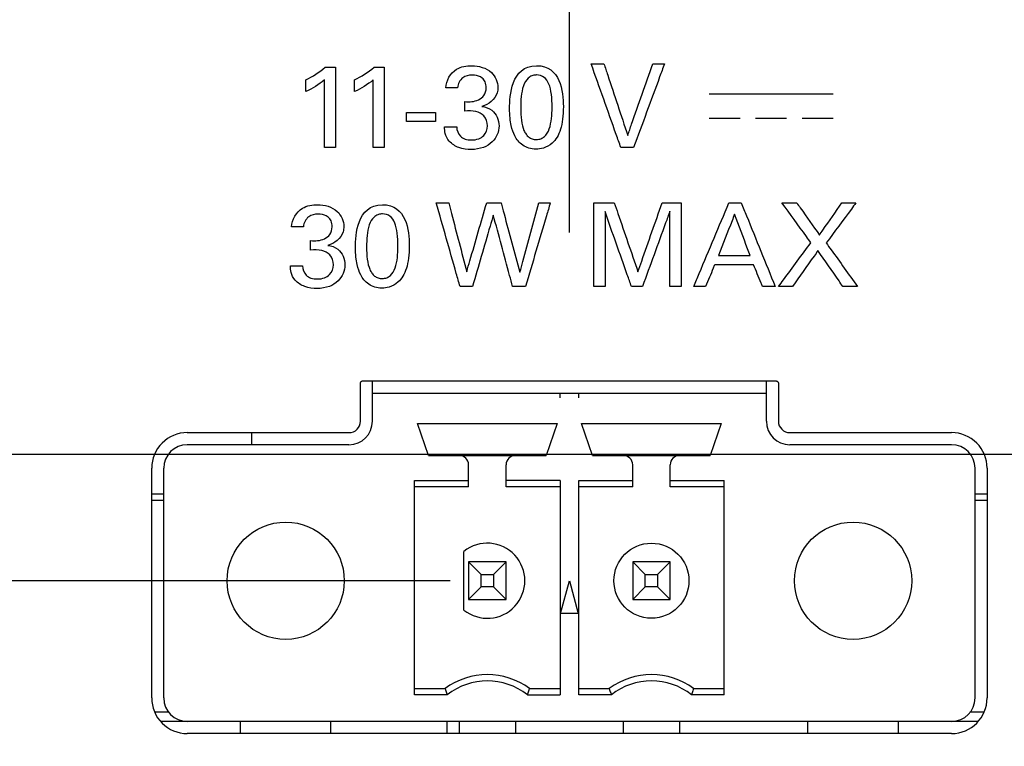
# Model space of a CAD drawing. Header units: inches. Extents: x 0 to 22, y 0 to 17.
# Tile 27 of 32: x 16.573 to 16.986, y 11.409 to 11.714. Entities that reach past the tile are written whole.
import ezdxf

# ---------------------------------------------------------------- set-up
doc = ezdxf.new("R2010")
doc.units = ezdxf.units.IN
doc.header["$LTSCALE"] = 1.21
doc.header["$MEASUREMENT"] = 0
doc.layers.get('0').update_dxf_attribs({"linetype": 'CONTINUOUS'})
for name, color, linetype in [('03___PRT_ALL_CURVES', 7, 'CONTINUOUS'), ('DATUMCURVES', 7, 'CONTINUOUS'), ('DIMENSIONS', 7, 'CONTINUOUS')]:
    doc.layers.add(name, color=color, linetype=linetype)
doc.styles.get("Standard").update_dxf_attribs({"font": 'txt', "width": 0.8})
doc.dimstyles.new('DIMSTYLE_2', dxfattribs={"dimtxt": 0.125, "dimasz": 0.18, "dimexe": 0.18, "dimexo": 0.0625, "dimgap": 0.09, "dimtad": 0, "dimtih": 1, "dimtoh": 1, "dimdec": 3, "dimlfac": 2, "dimzin": 4, "dimdsep": 46, "dimtxsty": 'STANDARD', "dimblk": '_FILLED', "dimblk1": '_FILLED', "dimblk2": '_FILLED', "dimcen": 0.09, "dimadec": 0, "dimazin": 0, "dimtp": 0.01, "dimtm": 0.01, "dimtfac": 1, "dimtdec": 3, "dimtofl": 0, "dimtmove": 0, "dimatfit": 3, "dimldrblk": '_FILLED', "dimfxl": 1, "dimtolj": 1, "dimtzin": 4, "dimarcsym": 0})

# ---------------------------------------------------------------- blocks, each defined once
blk = doc.blocks.new('*D4')
at = {"layer": 'DIMENSIONS', "color": 2, "linetype": 'CONTINUOUS'}
blk.add_line((16.8033827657, 11.6242300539), (16.8033827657, 12.5480135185), dxfattribs=at)
at = {"layer": 'DIMENSIONS', "color": 2, "linetype": 'CONTINUOUS', "width": 0.8}
for s, p in [(']', (16.8658827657, 13.7355135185)), ('53.3', (16.8658827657, 13.3355135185)), ('[', (16.8658827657, 13.2355135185)), ('2.099', (16.8658827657, 12.6105135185))]:
    blk.add_text(s, height=0.125, rotation=90, dxfattribs=at).set_placement(p)
blk = doc.blocks.new('_FILLED')
at = {"color": 0, "linetype": 'BYBLOCK'}
blk.add_solid([(0, 0), (-1, 0.1736111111), (-1, -0.1736111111)], dxfattribs=at)
blk = doc.blocks.new('*D5')
at = {"layer": 'DIMENSIONS', "color": 2, "linetype": 'CONTINUOUS'}
blk.add_line((17.1907764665, 11.6173402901), (17.1907764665, 12.5480135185), dxfattribs=at)
at = {"layer": 'DIMENSIONS', "color": 2, "linetype": 'CONTINUOUS', "width": 0.8}
for s, p in [(']', (17.2532764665, 13.8355135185)), ('72.98', (17.2532764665, 13.3355135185)), ('[', (17.2532764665, 13.2355135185)), ('2.873', (17.2532764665, 12.6105135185))]:
    blk.add_text(s, height=0.125, rotation=90, dxfattribs=at).set_placement(p)
blk = doc.blocks.new('*D8')
at = {"layer": 'DIMENSIONS', "color": 2, "linetype": 'CONTINUOUS'}
blk.add_line((16.7534003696, 11.4780686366), (15.3158827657, 11.4780686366), dxfattribs=at)
at = {"layer": 'DIMENSIONS', "color": 2, "linetype": 'CONTINUOUS', "width": 0.8}
for s, p in [('[', (14.6533827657, 11.4155686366)), (']', (15.1533827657, 11.4155686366)), ('.567', (14.1283827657, 11.4155686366)), ('14.4', (14.7533827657, 11.4155686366))]:
    blk.add_text(s, height=0.125, dxfattribs=at).set_placement(p)
blk = doc.blocks.new('*D9')
at = {"layer": 'DIMENSIONS', "color": 2, "linetype": 'CONTINUOUS'}
for p, q in [((15.5011659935, 11.747147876), (15.3158827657, 11.747147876)), ((15.6252892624, 11.5310213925), (15.5011659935, 11.747147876)), ((17.141925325, 11.5310213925), (15.6252892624, 11.5310213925))]:
    blk.add_line(p, q, dxfattribs=at)
at = {"layer": 'DIMENSIONS', "color": 2, "linetype": 'CONTINUOUS', "width": 0.8}
for s, p in [('[', (14.5533827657, 11.684647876)), (']', (15.1533827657, 11.684647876)), ('.673', (14.0283827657, 11.684647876)), ('17.09', (14.6533827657, 11.684647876))]:
    blk.add_text(s, height=0.125, dxfattribs=at).set_placement(p)

msp = doc.modelspace()

# ---------------------------------------------------------------- linework, layer by layer
at = {"color": 7, "linetype": 'CONTINUOUS'}
for p, q in [((16.7156351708, 11.5449977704), (16.7156351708, 11.5609114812)), ((16.7166344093, 11.5619107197), (16.8901311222, 11.5619107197)), ((16.7207056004, 11.5449977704), (16.7207056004, 11.5617300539)), ((16.7518827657, 11.5619107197), (16.7518827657, 11.5617300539)), ((16.7533827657, 11.5617300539), (16.7533827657, 11.5619107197)), ((16.8860599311, 11.5449977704), (16.8860599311, 11.5617300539)), ((16.8911303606, 11.5609114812), (16.8911303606, 11.5449977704)), ((16.7207056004, 11.5568087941), (16.8860599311, 11.5568087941)), ((16.7994457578, 11.5548402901), (16.7994457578, 11.5568087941)), ((16.8073197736, 11.5548402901), (16.8073197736, 11.5568087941)), ((16.7442292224, 11.5306276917), (16.7396032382, 11.5440135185)), ((16.7396032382, 11.5440135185), (16.7982646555, 11.5440135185)), ((16.7982646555, 11.5440135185), (16.7936386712, 11.5306276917)), ((16.8131268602, 11.5306276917), (16.808500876, 11.5440135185)), ((16.808500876, 11.5440135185), (16.8671622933, 11.5440135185)), ((16.8671622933, 11.5440135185), (16.862536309, 11.5306276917)), ((16.6429496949, 11.5402256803), (16.7108630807, 11.5402256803)), ((16.6698827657, 11.5402256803), (16.6698827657, 11.5351552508)), ((16.8959024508, 11.5402256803), (16.9638158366, 11.5402256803)), ((16.7108630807, 11.5351552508), (16.6429496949, 11.5351552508)), ((16.9638158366, 11.5351552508), (16.8959024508, 11.5351552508)), ((16.7442292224, 11.5306276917), (16.7936386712, 11.5306276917)), ((16.8131268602, 11.5306276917), (16.862536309, 11.5306276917)), ((16.6280367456, 11.4288560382), (16.6280367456, 11.5253127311)), ((16.6331071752, 11.4288560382), (16.6331071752, 11.5253127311)), ((16.7610599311, 11.5174387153), (16.7610599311, 11.5266906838)), ((16.7768079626, 11.5174387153), (16.7768079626, 11.5266906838)), ((16.8299575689, 11.5174387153), (16.8299575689, 11.5266906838)), ((16.8457056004, 11.5174387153), (16.8457056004, 11.5266906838)), ((16.9736583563, 11.4288560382), (16.9736583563, 11.5253127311)), ((16.9787287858, 11.5253127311), (16.9787287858, 11.4288560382)), ((16.7384221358, 11.4301557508), (16.7384221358, 11.5200760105)), ((16.7384221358, 11.5200760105), (16.7610599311, 11.5200760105)), ((16.7994457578, 11.5200760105), (16.7768079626, 11.5200760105)), ((16.7994457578, 11.5200760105), (16.7994457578, 11.4301557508)), ((16.8073197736, 11.4301557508), (16.8073197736, 11.5200760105)), ((16.8073197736, 11.5200760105), (16.8299575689, 11.5200760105)), ((16.8457056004, 11.5200760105), (16.8683433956, 11.5200760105)), ((16.8683433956, 11.4301557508), (16.8683433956, 11.5200760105)), ((16.7610599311, 11.5174387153), (16.7384221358, 11.5174387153)), ((16.7994457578, 11.5174387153), (16.7768079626, 11.5174387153)), ((16.8299575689, 11.5174387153), (16.8073197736, 11.5174387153)), ((16.8683433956, 11.5174387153), (16.8457056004, 11.5174387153)), ((16.6331071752, 11.5144702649), (16.6280367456, 11.5144702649)), ((16.6280367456, 11.5118281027), (16.6331071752, 11.5118281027)), ((16.9736583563, 11.5145135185), (16.9787287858, 11.5145135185)), ((16.9736583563, 11.5118281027), (16.9787287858, 11.5118281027)), ((16.7590914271, 11.4657753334), (16.7590914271, 11.4903619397)), ((16.7610599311, 11.4859426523), (16.7610599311, 11.4701946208)), ((16.7610599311, 11.4859426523), (16.7663345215, 11.4806680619)), ((16.7768079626, 11.4859426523), (16.7610599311, 11.4859426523)), ((16.7715333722, 11.4806680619), (16.7768079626, 11.4859426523)), ((16.7768079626, 11.4701946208), (16.7768079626, 11.4859426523)), ((16.8299575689, 11.4859426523), (16.8299575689, 11.4701946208)), ((16.8299575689, 11.4859426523), (16.8352321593, 11.4806680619)), ((16.8457056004, 11.4859426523), (16.8299575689, 11.4859426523)), ((16.84043101, 11.4806680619), (16.8457056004, 11.4859426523)), ((16.8457056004, 11.4701946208), (16.8457056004, 11.4859426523)), ((16.7663345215, 11.4754692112), (16.7663345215, 11.4806680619)), ((16.7663345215, 11.4806680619), (16.7715333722, 11.4806680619)), ((16.7715333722, 11.4806680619), (16.7715333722, 11.4754692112)), ((16.7996905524, 11.464289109), (16.8033827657, 11.4780686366)), ((16.8033827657, 11.4780686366), (16.807074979, 11.464289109)), ((16.8352321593, 11.4754692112), (16.8352321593, 11.4806680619)), ((16.8352321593, 11.4806680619), (16.84043101, 11.4806680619)), ((16.84043101, 11.4806680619), (16.84043101, 11.4754692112)), ((16.7663345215, 11.4754692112), (16.7610599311, 11.4701946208)), ((16.7715333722, 11.4754692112), (16.7663345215, 11.4754692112)), ((16.7768079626, 11.4701946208), (16.7715333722, 11.4754692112)), ((16.8352321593, 11.4754692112), (16.8299575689, 11.4701946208)), ((16.84043101, 11.4754692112), (16.8352321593, 11.4754692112)), ((16.8457056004, 11.4701946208), (16.84043101, 11.4754692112)), ((16.7610599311, 11.4701946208), (16.7768079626, 11.4701946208)), ((16.8299575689, 11.4701946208), (16.8457056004, 11.4701946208)), ((16.807074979, 11.464289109), (16.7996905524, 11.464289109)), ((16.7384221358, 11.432793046), (16.7512174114, 11.432793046)), ((16.7866504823, 11.432793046), (16.7994457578, 11.432793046)), ((16.8073197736, 11.432793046), (16.8201150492, 11.432793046)), ((16.85554812, 11.432793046), (16.8683433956, 11.432793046)), ((16.7521194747, 11.4301557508), (16.7384221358, 11.4301557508)), ((16.7857484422, 11.4301557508), (16.7994457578, 11.4301557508)), ((16.8210171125, 11.4301557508), (16.8073197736, 11.4301557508)), ((16.8683433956, 11.4301557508), (16.8546460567, 11.4301557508)), ((16.6352176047, 11.4229023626), (16.6293367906, 11.4229023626)), ((16.635244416, 11.4228674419), (16.6293601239, 11.4228674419)), ((16.9774054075, 11.4228674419), (16.9715211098, 11.4228674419)), ((16.9774287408, 11.4229023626), (16.9715479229, 11.4229023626)), ((16.9638158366, 11.4190135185), (16.6429496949, 11.4190135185)), ((16.6652889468, 11.4139430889), (16.6652889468, 11.4190135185)), ((16.7032889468, 11.4139430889), (16.7032889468, 11.4190135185)), ((16.7518827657, 11.4190135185), (16.7518827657, 11.4139430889)), ((16.7571229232, 11.4190135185), (16.7571229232, 11.4139430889)), ((16.7807449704, 11.4190135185), (16.7807449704, 11.4139430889)), ((16.826020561, 11.4190135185), (16.826020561, 11.4139430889)), ((16.8496426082, 11.4190135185), (16.8496426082, 11.4139430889)), ((16.9034765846, 11.4139430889), (16.9034765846, 11.4190135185)), ((16.9414765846, 11.4139430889), (16.9414765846, 11.4190135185)), ((16.9638158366, 11.4139430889), (16.6429496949, 11.4139430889))]:
    msp.add_line(p, q, dxfattribs=at)
for centre, radius in [((16.6842882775, 11.4780686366), 0.0246062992), ((16.9224772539, 11.4780686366), 0.0246062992), ((16.8378315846, 11.4780686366), 0.0157480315)]:
    msp.add_circle(centre, radius, dxfattribs=at)
for centre, radius, start, end in [((16.7108630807, 11.5449977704), 0.0098425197, 270, 360), ((16.7108630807, 11.5449977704), 0.0047720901, 270.0000000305, 360), ((16.8959024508, 11.5449977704), 0.0098425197, 180, 270), ((16.8959024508, 11.5449977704), 0.0047720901, 180.0000000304, 270.0000000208), ((16.6429496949, 11.5253127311), 0.0149129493, 90.0000000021, 180.0000000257), ((16.9638158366, 11.5253127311), 0.0149129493, 2.1e-09, 90.0000000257), ((16.6429496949, 11.5253127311), 0.0098425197, 90, 180), ((16.9638158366, 11.5253127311), 0.0098425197, 0, 90), ((16.7571229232, 11.5266906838), 0.0039370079, 0, 90), ((16.7807449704, 11.5266906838), 0.0039370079, 90, 180), ((16.826020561, 11.5266906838), 0.0039370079, 0, 90), ((16.8496426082, 11.5266906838), 0.0039370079, 90, 180), ((16.7689339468, 11.4780686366), 0.0157480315, 231.3178125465, 128.6821874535), ((16.7689339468, 11.4091709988), 0.0295275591, 53.1301023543, 126.8698976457), ((16.8378315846, 11.4091709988), 0.0295275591, 53.1301023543, 126.8698976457), ((16.7689339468, 11.4091709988), 0.0268902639, 51.295816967, 128.704183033), ((16.8378315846, 11.4091709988), 0.0268902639, 51.295816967, 128.704183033), ((16.6429496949, 11.4288560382), 0.0149129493, 180.0000000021, 270.0000000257), ((16.6429496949, 11.4288560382), 0.0098425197, 180, 270), ((16.9638158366, 11.4288560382), 0.0098425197, 270, 360), ((16.9638158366, 11.4288560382), 0.0149129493, 270.0000000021, 360)]:
    msp.add_arc(centre, radius, start, end, dxfattribs=at)
for points, knots in [([(16.7156345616, 11.5609114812), (16.7156344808, 11.5609784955), (16.7156484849, 11.5611192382), (16.7157166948, 11.5613319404), (16.7158450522, 11.5615446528), (16.7160446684, 11.561737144), (16.7163155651, 11.5618772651), (16.7165263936, 11.561911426), (16.7166344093, 11.5619113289)], [0, 0, 0, 0, 0.1283477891, 0.2687709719, 0.4244802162, 0.5994176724, 0.7931251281, 1, 1, 1, 1]), ([(16.8901311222, 11.5619113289), (16.8901981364, 11.5619114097), (16.8903388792, 11.5618974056), (16.8905515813, 11.5618291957), (16.8907642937, 11.5617008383), (16.8909567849, 11.5615012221), (16.891096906, 11.5612303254), (16.891131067, 11.5610194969), (16.8911309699, 11.5609114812)], [0, 0, 0, 0, 0.1283477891, 0.2687709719, 0.4244802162, 0.5994176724, 0.7931251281, 1, 1, 1, 1]), ([(16.7512174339, 11.432793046), (16.7513161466, 11.4324969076), (16.7515141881, 11.4319074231), (16.7518149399, 11.4310283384), (16.7520176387, 11.4304456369), (16.7521194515, 11.4301557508)], [0, 0, 0, 0, 0.3359766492, 0.669309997, 1, 1, 1, 1]), ([(16.7857484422, 11.4301557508), (16.7858502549, 11.4304456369), (16.7860529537, 11.4310283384), (16.7863537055, 11.4319074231), (16.786551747, 11.4324969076), (16.7866504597, 11.432793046)], [0, 0, 0, 0, 0.330690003, 0.6640233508, 1, 1, 1, 1]), ([(16.8201150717, 11.432793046), (16.8202137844, 11.4324969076), (16.8204118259, 11.4319074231), (16.8207125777, 11.4310283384), (16.8209152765, 11.4304456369), (16.8210170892, 11.4301557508)], [0, 0, 0, 0, 0.3359766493, 0.669309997, 1, 1, 1, 1]), ([(16.8555480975, 11.432793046), (16.8554503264, 11.4324997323), (16.8552532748, 11.431913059), (16.8549525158, 11.4310339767), (16.8547488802, 11.4304484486), (16.85464608, 11.4301557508)], [0, 0, 0, 0, 0.332771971, 0.6661025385, 1, 1, 1, 1])]:
    msp.add_open_spline(points, degree=3, knots=knots, dxfattribs=at)
at = {"layer": '03___PRT_ALL_CURVES', "color": 4, "linetype": 'CONTINUOUS'}
for p, q in [((16.6429496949, 11.4190135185), (16.6319352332, 11.4190135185)), ((16.9748302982, 11.4190135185), (16.9638158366, 11.4190135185))]:
    msp.add_line(p, q, dxfattribs=at)
at = {"layer": 'DATUMCURVES', "color": 40, "linetype": 'CONTINUOUS'}
for points in [[(16.6927240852, 11.6882381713, 2.536001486), (16.695600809, 11.6897444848, 2.536001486), (16.6984152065, 11.6914459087, 2.536001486), (16.7008956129, 11.6935416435, 2.536001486)], [(16.7131914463, 11.6882381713, 2.536001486), (16.716068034, 11.6897447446, 2.536001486), (16.7188825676, 11.6914459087, 2.536001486), (16.7213629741, 11.6935416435, 2.536001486)], [(16.7782782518, 11.6763228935, 2.536001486), (16.7782782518, 11.681334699, 2.536001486), (16.7788615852, 11.6942228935, 2.536001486), (16.7895629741, 11.6942228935, 2.536001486)], [(16.7895629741, 11.6942228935, 2.536001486), (16.7996303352, 11.6942228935, 2.536001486), (16.8008476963, 11.6834235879, 2.536001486), (16.8008476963, 11.6771027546, 2.536001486)], [(16.7005532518, 11.6882381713, 2.536001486), (16.6981966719, 11.6862673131, 2.536001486), (16.6955047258, 11.6846817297, 2.536001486), (16.6927240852, 11.6833756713, 2.536001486)], [(16.7210206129, 11.6882381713, 2.536001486), (16.7186637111, 11.6862676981, 2.536001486), (16.7159720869, 11.6846817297, 2.536001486), (16.7131914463, 11.6833756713, 2.536001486)], [(16.8620692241, 11.6824708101, 2.536001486), (16.8793953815, 11.6824708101, 2.536001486), (16.8967215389, 11.6824708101, 2.536001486), (16.9140476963, 11.6824708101, 2.536001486)], [(16.7594692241, 11.6752041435, 2.536001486), (16.7594692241, 11.6765175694, 2.536001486), (16.7594692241, 11.6778309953, 2.536001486), (16.7594692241, 11.6791444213, 2.536001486)], [(16.7349636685, 11.6708263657, 2.536001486), (16.7349636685, 11.6720583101, 2.536001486), (16.7349636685, 11.6732902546, 2.536001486), (16.7349636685, 11.674522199, 2.536001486)], [(16.7471740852, 11.674522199, 2.536001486), (16.7471740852, 11.6732902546, 2.536001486), (16.7471740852, 11.6720583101, 2.536001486), (16.7471740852, 11.6708263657, 2.536001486)], [(16.8620692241, 11.6721756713, 2.536001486), (16.8663993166, 11.6721756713, 2.536001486), (16.8707294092, 11.6721756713, 2.536001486), (16.8750595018, 11.6721756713, 2.536001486)], [(16.8815636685, 11.6721756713, 2.536001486), (16.8858949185, 11.6721756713, 2.536001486), (16.8902261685, 11.6721756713, 2.536001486), (16.8945574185, 11.6721756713, 2.536001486)], [(16.9010608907, 11.6721756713, 2.536001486), (16.9053898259, 11.6721756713, 2.536001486), (16.9097187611, 11.6721756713, 2.536001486), (16.9140476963, 11.6721756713, 2.536001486)], [(16.7135775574, 11.6179902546, 2.536001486), (16.7135775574, 11.6230020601, 2.536001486), (16.7141608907, 11.6358902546, 2.536001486), (16.7248622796, 11.6358902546, 2.536001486)], [(16.7248622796, 11.6358902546, 2.536001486), (16.7349296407, 11.6358902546, 2.536001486), (16.7361470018, 11.625090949, 2.536001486), (16.7361470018, 11.6187701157, 2.536001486)], [(16.6947685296, 11.6168715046, 2.536001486), (16.6947685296, 11.6181849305, 2.536001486), (16.6947685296, 11.6194983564, 2.536001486), (16.6947685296, 11.6208117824, 2.536001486)]]:
    msp.add_open_spline(points, degree=3, dxfattribs=at)
for points, knots in [([(16.7008956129, 11.6935416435, 2.536001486), (16.7011209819, 11.6935416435, 2.536001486), (16.702563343, 11.6935416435, 2.536001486), (16.7040057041, 11.6935416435, 2.536001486), (16.7052226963, 11.6935416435, 2.536001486)], [0, 0, 0, 0, 0.15625, 1, 1, 1, 1]), ([(16.7052226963, 11.6935416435, 2.536001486), (16.7052226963, 11.6917886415, 2.536001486), (16.7052226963, 11.6805694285, 2.536001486), (16.7052226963, 11.6693502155, 2.536001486), (16.7052226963, 11.6598840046, 2.536001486)], [0, 0, 0, 0, 0.15625, 1, 1, 1, 1]), ([(16.7213629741, 11.6935416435, 2.536001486), (16.721588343, 11.6935416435, 2.536001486), (16.7230307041, 11.6935416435, 2.536001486), (16.7244730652, 11.6935416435, 2.536001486), (16.7256900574, 11.6935416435, 2.536001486)], [0, 0, 0, 0, 0.15625, 1, 1, 1, 1]), ([(16.7256900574, 11.6935416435, 2.536001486), (16.7256900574, 11.6917886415, 2.536001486), (16.7256900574, 11.6805694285, 2.536001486), (16.7256900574, 11.6693502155, 2.536001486), (16.7256900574, 11.6598840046, 2.536001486)], [0, 0, 0, 0, 0.15625, 1, 1, 1, 1]), ([(16.7514942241, 11.6849798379, 2.536001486), (16.7515983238, 11.6879667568, 2.536001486), (16.7547665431, 11.6934396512, 2.536001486), (16.7602140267, 11.694172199, 2.536001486), (16.7623886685, 11.694172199, 2.536001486)], [0, 0, 0, 0, 0.5788332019, 1, 1, 1, 1]), ([(16.7623886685, 11.694172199, 2.536001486), (16.7652925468, 11.694172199, 2.536001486), (16.7710085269, 11.6928153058, 2.536001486), (16.7733817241, 11.687367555, 2.536001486), (16.7733817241, 11.6850777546, 2.536001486)], [0, 0, 0, 0, 0.5591178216, 1, 1, 1, 1]), ([(16.8124983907, 11.6949999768, 2.536001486), (16.8127795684, 11.6949999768, 2.536001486), (16.8145791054, 11.6949999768, 2.536001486), (16.8163786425, 11.6949999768, 2.536001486), (16.8178970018, 11.6949999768, 2.536001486)], [0, 0, 0, 0, 0.15625, 1, 1, 1, 1]), ([(16.8249976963, 11.6598840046, 2.536001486), (16.8243466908, 11.6617129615, 2.536001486), (16.8201802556, 11.6734182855, 2.536001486), (16.8160138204, 11.6851236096, 2.536001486), (16.8124983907, 11.6949999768, 2.536001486)], [0, 0, 0, 0, 0.15625, 1, 1, 1, 1]), ([(16.8178970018, 11.6949999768, 2.536001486), (16.8184162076, 11.6934370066, 2.536001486), (16.8217391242, 11.6834339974, 2.536001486), (16.8250620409, 11.6734309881, 2.536001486), (16.8278657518, 11.664990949, 2.536001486)], [0, 0, 0, 0, 0.15625, 1, 1, 1, 1]), ([(16.8278657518, 11.664990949, 2.536001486), (16.82841288, 11.6665539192, 2.536001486), (16.8319145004, 11.6765569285, 2.536001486), (16.8354161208, 11.6865599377, 2.536001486), (16.8383706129, 11.6949999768, 2.536001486)], [0, 0, 0, 0, 0.15625, 1, 1, 1, 1]), ([(16.8432872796, 11.6949999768, 2.536001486), (16.8426133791, 11.6931710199, 2.536001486), (16.8383004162, 11.6814656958, 2.536001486), (16.8339874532, 11.6697603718, 2.536001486), (16.8303483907, 11.6598840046, 2.536001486)], [0, 0, 0, 0, 0.15625, 1, 1, 1, 1]), ([(16.8383706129, 11.6949999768, 2.536001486), (16.8386266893, 11.6949999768, 2.536001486), (16.8402655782, 11.6949999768, 2.536001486), (16.8419044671, 11.6949999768, 2.536001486), (16.8432872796, 11.6949999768, 2.536001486)], [0, 0, 0, 0, 0.15625, 1, 1, 1, 1]), ([(16.7635044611, 11.6902471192, 2.536001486), (16.7631830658, 11.6902755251, 2.536001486), (16.7614506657, 11.6903349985, 2.536001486), (16.758092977, 11.6896400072, 2.536001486), (16.7565729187, 11.6865625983, 2.536001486), (16.7564074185, 11.6849798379, 2.536001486)], [0, 0, 0, 0, 0.0953461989, 0.5086931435, 1, 1, 1, 1]), ([(16.7594692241, 11.6791444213, 2.536001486), (16.7613983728, 11.678976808, 2.536001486), (16.7644692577, 11.6791370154, 2.536001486), (16.7679424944, 11.6816255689, 2.536001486), (16.7686520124, 11.684685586, 2.536001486), (16.7682496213, 11.6873515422, 2.536001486), (16.7665579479, 11.6895835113, 2.536001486), (16.7647096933, 11.6901405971, 2.536001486), (16.7635044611, 11.6902471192, 2.536001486)], [0, 0, 0, 0, 0.2884023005, 0.4342430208, 0.6021345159, 0.7248435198, 0.827512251, 1, 1, 1, 1]), ([(16.7892701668, 11.6903199, 2.536001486), (16.7887025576, 11.6902860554, 2.536001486), (16.7874538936, 11.6900354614, 2.536001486), (16.7855266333, 11.688785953, 2.536001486), (16.7838834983, 11.6859016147, 2.536001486), (16.7830484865, 11.6812962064, 2.536001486), (16.782878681, 11.6761013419, 2.536001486), (16.7831362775, 11.6711311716, 2.536001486), (16.7839838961, 11.6675767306, 2.536001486), (16.785147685, 11.6654207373, 2.536001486), (16.7862789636, 11.66419859, 2.536001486), (16.7874899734, 11.6635547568, 2.536001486), (16.7884263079, 11.6633186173, 2.536001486), (16.7890803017, 11.6632551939, 2.536001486), (16.7892751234, 11.6632348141, 2.536001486), (16.7895157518, 11.663240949, 2.536001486)], [0, 0, 0, 0, 0.0468997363, 0.1031794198, 0.2157387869, 0.328298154, 0.4408575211, 0.5806431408, 0.7204287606, 0.7903215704, 0.8602143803, 0.9301071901, 0.9650535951, 0.9825267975, 1, 1, 1, 1]), ([(16.7895157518, 11.663240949, 2.536001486), (16.7897670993, 11.6632473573, 2.536001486), (16.7905823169, 11.6632957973, 2.536001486), (16.7917092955, 11.6636297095, 2.536001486), (16.7935069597, 11.6647198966, 2.536001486), (16.7951075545, 11.6675028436, 2.536001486), (16.796000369, 11.6719720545, 2.536001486), (16.7962034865, 11.6772901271, 2.536001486), (16.7959513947, 11.6824105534, 2.536001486), (16.7949320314, 11.6867780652, 2.536001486), (16.7930243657, 11.6896301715, 2.536001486), (16.790679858, 11.6903673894, 2.536001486), (16.7893836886, 11.6903266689, 2.536001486), (16.7892701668, 11.6903199, 2.536001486)], [0, 0, 0, 0, 0.0263646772, 0.0527293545, 0.1054587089, 0.2109174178, 0.3163761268, 0.4218348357, 0.5629887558, 0.7041426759, 0.845296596, 0.9864505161, 1, 1, 1, 1]), ([(16.6927240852, 11.6833756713, 2.536001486), (16.6927240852, 11.6836289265, 2.536001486), (16.6927240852, 11.6852497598, 2.536001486), (16.6927240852, 11.6868705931, 2.536001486), (16.6927240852, 11.6882381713, 2.536001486)], [0, 0, 0, 0, 0.15625, 1, 1, 1, 1]), ([(16.7005532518, 11.6598840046, 2.536001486), (16.7005532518, 11.6613607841, 2.536001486), (16.7005532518, 11.670812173, 2.536001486), (16.7005532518, 11.6802635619, 2.536001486), (16.7005532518, 11.6882381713, 2.536001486)], [0, 0, 0, 0, 0.15625, 1, 1, 1, 1]), ([(16.7131914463, 11.6833756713, 2.536001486), (16.7131914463, 11.6836289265, 2.536001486), (16.7131914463, 11.6852497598, 2.536001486), (16.7131914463, 11.6868705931, 2.536001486), (16.7131914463, 11.6882381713, 2.536001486)], [0, 0, 0, 0, 0.15625, 1, 1, 1, 1]), ([(16.7210206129, 11.6598840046, 2.536001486), (16.7210206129, 11.6613607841, 2.536001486), (16.7210206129, 11.670812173, 2.536001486), (16.7210206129, 11.6802635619, 2.536001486), (16.7210206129, 11.6882381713, 2.536001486)], [0, 0, 0, 0, 0.15625, 1, 1, 1, 1]), ([(16.7564074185, 11.6849798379, 2.536001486), (16.756151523, 11.6849798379, 2.536001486), (16.7545137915, 11.6849798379, 2.536001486), (16.75287606, 11.6849798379, 2.536001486), (16.7514942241, 11.6849798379, 2.536001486)], [0, 0, 0, 0, 0.15625, 1, 1, 1, 1]), ([(16.7733817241, 11.6850777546, 2.536001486), (16.7733817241, 11.6843220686, 2.536001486), (16.7729448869, 11.6806930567, 2.536001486), (16.7694509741, 11.6777738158, 2.536001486), (16.7666678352, 11.6771499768, 2.536001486)], [0, 0, 0, 0, 0.2094540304, 1, 1, 1, 1]), ([(16.7666678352, 11.6771499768, 2.536001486), (16.7681408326, 11.6769412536, 2.536001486), (16.772070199, 11.6756838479, 2.536001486), (16.7738671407, 11.671388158, 2.536001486), (16.7738671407, 11.668978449, 2.536001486)], [0, 0, 0, 0, 0.3817170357, 1, 1, 1, 1]), ([(16.8008476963, 11.6771027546, 2.536001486), (16.8008476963, 11.6731135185, 2.536001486), (16.8000621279, 11.6669355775, 2.536001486), (16.7967443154, 11.6616354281, 2.536001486), (16.7923219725, 11.6593381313, 2.536001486), (16.7888283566, 11.659097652, 2.536001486), (16.7863514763, 11.6595304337, 2.536001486), (16.783728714, 11.660791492, 2.536001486), (16.781751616, 11.662628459, 2.536001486), (16.7802008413, 11.665082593, 2.536001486), (16.7788374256, 11.6686398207, 2.536001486), (16.7782782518, 11.6733083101, 2.536001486), (16.7782782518, 11.6763228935, 2.536001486)], [0, 0, 0, 0, 0.0857201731, 0.1714403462, 0.2381505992, 0.3048608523, 0.4037744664, 0.5026880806, 0.6016016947, 0.7005153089, 0.8502576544, 1, 1, 1, 1]), ([(16.7349636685, 11.674522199, 2.536001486), (16.7355996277, 11.674522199, 2.536001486), (16.7396697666, 11.674522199, 2.536001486), (16.7437399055, 11.674522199, 2.536001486), (16.7471740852, 11.674522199, 2.536001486)], [0, 0, 0, 0, 0.15625, 1, 1, 1, 1]), ([(16.7690046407, 11.6690291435, 2.536001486), (16.7690161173, 11.6705397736, 2.536001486), (16.7680359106, 11.6733871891, 2.536001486), (16.7638932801, 11.6753921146, 2.536001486), (16.7610270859, 11.6752505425, 2.536001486), (16.7594692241, 11.6752041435, 2.536001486)], [0, 0, 0, 0, 0.339037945, 0.6367650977, 1, 1, 1, 1]), ([(16.7471740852, 11.6708263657, 2.536001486), (16.746538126, 11.6708263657, 2.536001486), (16.7424679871, 11.6708263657, 2.536001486), (16.7383978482, 11.6708263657, 2.536001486), (16.7349636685, 11.6708263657, 2.536001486)], [0, 0, 0, 0, 0.15625, 1, 1, 1, 1]), ([(16.7738671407, 11.668978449, 2.536001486), (16.7738671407, 11.6665358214, 2.536001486), (16.7720657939, 11.6625097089, 2.536001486), (16.7671490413, 11.6595384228, 2.536001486), (16.7621833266, 11.6588110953, 2.536001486), (16.7570561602, 11.6595001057, 2.536001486), (16.7529263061, 11.6619786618, 2.536001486), (16.7511181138, 11.6654766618, 2.536001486), (16.750989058, 11.6676300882, 2.536001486), (16.7509581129, 11.668540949, 2.536001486)], [0, 0, 0, 0, 0.2196474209, 0.3489454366, 0.5049534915, 0.6612387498, 0.8078776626, 0.9180457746, 1, 1, 1, 1]), ([(16.7509581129, 11.668540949, 2.536001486), (16.75122674, 11.668540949, 2.536001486), (16.7529459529, 11.668540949, 2.536001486), (16.7546651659, 11.668540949, 2.536001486), (16.7561157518, 11.668540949, 2.536001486)], [0, 0, 0, 0, 0.15625, 1, 1, 1, 1]), ([(16.7561157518, 11.668540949, 2.536001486), (16.7560934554, 11.667130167, 2.536001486), (16.7568905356, 11.6647560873, 2.536001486), (16.7596942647, 11.6632462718, 2.536001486), (16.7624006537, 11.6629188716, 2.536001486), (16.7652064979, 11.6633013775, 2.536001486), (16.7681252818, 11.6651282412, 2.536001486), (16.7689930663, 11.6675056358, 2.536001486), (16.7690046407, 11.6690291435, 2.536001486)], [0, 0, 0, 0, 0.2204083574, 0.337548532, 0.480542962, 0.6410614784, 0.7708168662, 1, 1, 1, 1]), ([(16.7052226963, 11.6598840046, 2.536001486), (16.704979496, 11.6598840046, 2.536001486), (16.7034230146, 11.6598840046, 2.536001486), (16.7018665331, 11.6598840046, 2.536001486), (16.7005532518, 11.6598840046, 2.536001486)], [0, 0, 0, 0, 0.15625, 1, 1, 1, 1]), ([(16.7256900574, 11.6598840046, 2.536001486), (16.7254468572, 11.6598840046, 2.536001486), (16.7238903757, 11.6598840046, 2.536001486), (16.7223338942, 11.6598840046, 2.536001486), (16.7210206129, 11.6598840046, 2.536001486)], [0, 0, 0, 0, 0.15625, 1, 1, 1, 1]), ([(16.8303483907, 11.6598840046, 2.536001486), (16.8300697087, 11.6598840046, 2.536001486), (16.8282861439, 11.6598840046, 2.536001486), (16.8265025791, 11.6598840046, 2.536001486), (16.8249976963, 11.6598840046, 2.536001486)], [0, 0, 0, 0, 0.15625, 1, 1, 1, 1]), ([(16.6867935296, 11.626647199, 2.536001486), (16.6868976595, 11.6296337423, 2.536001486), (16.6900666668, 11.6351049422, 2.536001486), (16.6955132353, 11.6358395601, 2.536001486), (16.6976879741, 11.6358395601, 2.536001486)], [0, 0, 0, 0, 0.5787917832, 1, 1, 1, 1]), ([(16.6976879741, 11.6358395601, 2.536001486), (16.7005918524, 11.6358395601, 2.536001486), (16.7063078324, 11.6344826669, 2.536001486), (16.7086810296, 11.6290349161, 2.536001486), (16.7086810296, 11.6267451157, 2.536001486)], [0, 0, 0, 0, 0.5591178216, 1, 1, 1, 1]), ([(16.7475095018, 11.6366673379, 2.536001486), (16.7477806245, 11.6366673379, 2.536001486), (16.7495158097, 11.6366673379, 2.536001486), (16.7512509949, 11.6366673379, 2.536001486), (16.7527150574, 11.6366673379, 2.536001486)], [0, 0, 0, 0, 0.15625, 1, 1, 1, 1]), ([(16.7574789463, 11.6015513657, 2.536001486), (16.7569597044, 11.6033803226, 2.536001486), (16.7536365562, 11.6150856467, 2.536001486), (16.7503134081, 11.6267909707, 2.536001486), (16.7475095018, 11.6366673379, 2.536001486)], [0, 0, 0, 0, 0.15625, 1, 1, 1, 1]), ([(16.7527150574, 11.6366673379, 2.536001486), (16.753110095, 11.635162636, 2.536001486), (16.7556383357, 11.6255325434, 2.536001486), (16.7581665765, 11.6159024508, 2.536001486), (16.7602997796, 11.6077770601, 2.536001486)], [0, 0, 0, 0, 0.15625, 1, 1, 1, 1]), ([(16.7602997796, 11.6077770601, 2.536001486), (16.7607354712, 11.6092817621, 2.536001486), (16.7635238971, 11.6189118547, 2.536001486), (16.766312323, 11.6285419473, 2.536001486), (16.7686650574, 11.6366673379, 2.536001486)], [0, 0, 0, 0, 0.15625, 1, 1, 1, 1]), ([(16.7686650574, 11.6366673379, 2.536001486), (16.7689792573, 11.6366673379, 2.536001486), (16.770990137, 11.6366673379, 2.536001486), (16.7730010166, 11.6366673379, 2.536001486), (16.7746976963, 11.6366673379, 2.536001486)], [0, 0, 0, 0, 0.15625, 1, 1, 1, 1]), ([(16.7746976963, 11.6366673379, 2.536001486), (16.7751106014, 11.6351499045, 2.536001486), (16.777753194, 11.6254383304, 2.536001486), (16.7803957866, 11.6157267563, 2.536001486), (16.7826254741, 11.6075326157, 2.536001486)], [0, 0, 0, 0, 0.15625, 1, 1, 1, 1]), ([(16.7826254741, 11.6075326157, 2.536001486), (16.7830408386, 11.6090500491, 2.536001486), (16.785699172, 11.6187616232, 2.536001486), (16.7883575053, 11.6284731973, 2.536001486), (16.7906004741, 11.6366673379, 2.536001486)], [0, 0, 0, 0, 0.15625, 1, 1, 1, 1]), ([(16.7953678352, 11.6366673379, 2.536001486), (16.7948256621, 11.634838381, 2.536001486), (16.7913557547, 11.623133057, 2.536001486), (16.7878858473, 11.6114277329, 2.536001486), (16.7849581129, 11.6015513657, 2.536001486)], [0, 0, 0, 0, 0.15625, 1, 1, 1, 1]), ([(16.7906004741, 11.6366673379, 2.536001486), (16.7908487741, 11.6366673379, 2.536001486), (16.7924378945, 11.6366673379, 2.536001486), (16.7940270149, 11.6366673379, 2.536001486), (16.7953678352, 11.6366673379, 2.536001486)], [0, 0, 0, 0, 0.15625, 1, 1, 1, 1]), ([(16.8136213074, 11.6015513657, 2.536001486), (16.8136213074, 11.6033803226, 2.536001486), (16.8136213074, 11.6150856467, 2.536001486), (16.8136213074, 11.6267909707, 2.536001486), (16.8136213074, 11.6366673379, 2.536001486)], [0, 0, 0, 0, 0.15625, 1, 1, 1, 1]), ([(16.8136213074, 11.6366673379, 2.536001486), (16.8140696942, 11.6366673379, 2.536001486), (16.8169393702, 11.6366673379, 2.536001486), (16.8198090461, 11.6366673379, 2.536001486), (16.8222303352, 11.6366673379, 2.536001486)], [0, 0, 0, 0, 0.15625, 1, 1, 1, 1]), ([(16.8222303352, 11.6366673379, 2.536001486), (16.8227470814, 11.6351601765, 2.536001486), (16.8260542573, 11.6255143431, 2.536001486), (16.8293614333, 11.6158685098, 2.536001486), (16.8321518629, 11.6077298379, 2.536001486)], [0, 0, 0, 0, 0.15625, 1, 1, 1, 1]), ([(16.8321518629, 11.6077298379, 2.536001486), (16.8326813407, 11.6092369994, 2.536001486), (16.8360699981, 11.6188828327, 2.536001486), (16.8394586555, 11.628528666, 2.536001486), (16.8423178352, 11.6366673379, 2.536001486)], [0, 0, 0, 0, 0.15625, 1, 1, 1, 1]), ([(16.8423178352, 11.6366673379, 2.536001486), (16.8427356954, 11.6366673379, 2.536001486), (16.845410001, 11.6366673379, 2.536001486), (16.8480843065, 11.6366673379, 2.536001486), (16.8503407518, 11.6366673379, 2.536001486)], [0, 0, 0, 0, 0.15625, 1, 1, 1, 1]), ([(16.8503407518, 11.6366673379, 2.536001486), (16.8503407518, 11.634838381, 2.536001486), (16.8503407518, 11.623133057, 2.536001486), (16.8503407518, 11.6114277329, 2.536001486), (16.8503407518, 11.6015513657, 2.536001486)], [0, 0, 0, 0, 0.15625, 1, 1, 1, 1]), ([(16.8555692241, 11.6015513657, 2.536001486), (16.8563392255, 11.6033803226, 2.536001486), (16.8612672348, 11.6150856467, 2.536001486), (16.866195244, 11.6267909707, 2.536001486), (16.8703532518, 11.6366673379, 2.536001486)], [0, 0, 0, 0, 0.15625, 1, 1, 1, 1]), ([(16.8703532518, 11.6366673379, 2.536001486), (16.8706241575, 11.6366673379, 2.536001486), (16.8723579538, 11.6366673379, 2.536001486), (16.8740917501, 11.6366673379, 2.536001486), (16.8755546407, 11.6366673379, 2.536001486)], [0, 0, 0, 0, 0.15625, 1, 1, 1, 1]), ([(16.8755546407, 11.6366673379, 2.536001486), (16.8762942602, 11.634838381, 2.536001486), (16.881027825, 11.623133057, 2.536001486), (16.8857613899, 11.6114277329, 2.536001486), (16.8897553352, 11.6015513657, 2.536001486)], [0, 0, 0, 0, 0.15625, 1, 1, 1, 1]), ([(16.8926108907, 11.6366673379, 2.536001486), (16.8929351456, 11.6366673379, 2.536001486), (16.8950103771, 11.6366673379, 2.536001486), (16.8970856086, 11.6366673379, 2.536001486), (16.8988365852, 11.6366673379, 2.536001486)], [0, 0, 0, 0, 0.15625, 1, 1, 1, 1]), ([(16.9047706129, 11.6199367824, 2.536001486), (16.9041372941, 11.6208081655, 2.536001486), (16.9000840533, 11.6263850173, 2.536001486), (16.8960308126, 11.6319618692, 2.536001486), (16.8926108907, 11.6366673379, 2.536001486)], [0, 0, 0, 0, 0.15625, 1, 1, 1, 1]), ([(16.8988365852, 11.6366673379, 2.536001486), (16.8993307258, 11.6359632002, 2.536001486), (16.9024932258, 11.6314567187, 2.536001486), (16.9056557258, 11.6269502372, 2.536001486), (16.9083240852, 11.6231478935, 2.536001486)], [0, 0, 0, 0, 0.15625, 1, 1, 1, 1]), ([(16.9083240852, 11.6231478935, 2.536001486), (16.9088178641, 11.6238520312, 2.536001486), (16.9119780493, 11.6283585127, 2.536001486), (16.9151382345, 11.6328649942, 2.536001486), (16.9178046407, 11.6366673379, 2.536001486)], [0, 0, 0, 0, 0.15625, 1, 1, 1, 1]), ([(16.9236914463, 11.6366673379, 2.536001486), (16.9230404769, 11.6357908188, 2.536001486), (16.9188742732, 11.6301810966, 2.536001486), (16.9147080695, 11.6245713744, 2.536001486), (16.9111928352, 11.6198381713, 2.536001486)], [0, 0, 0, 0, 0.15625, 1, 1, 1, 1]), ([(16.9178046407, 11.6366673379, 2.536001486), (16.9181112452, 11.6366673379, 2.536001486), (16.9200735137, 11.6366673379, 2.536001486), (16.9220357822, 11.6366673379, 2.536001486), (16.9236914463, 11.6366673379, 2.536001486)], [0, 0, 0, 0, 0.15625, 1, 1, 1, 1]), ([(16.6988037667, 11.6319144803, 2.536001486), (16.6984823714, 11.6319428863, 2.536001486), (16.6967499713, 11.6320023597, 2.536001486), (16.6933922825, 11.6313073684, 2.536001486), (16.6918722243, 11.6282299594, 2.536001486), (16.6917067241, 11.626647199, 2.536001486)], [0, 0, 0, 0, 0.0953461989, 0.5086931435, 1, 1, 1, 1]), ([(16.6947685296, 11.6208117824, 2.536001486), (16.6966976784, 11.6206441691, 2.536001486), (16.6997685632, 11.6208043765, 2.536001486), (16.7032417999, 11.62329293, 2.536001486), (16.7039513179, 11.6263529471, 2.536001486), (16.7035489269, 11.6290189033, 2.536001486), (16.7018572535, 11.6312508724, 2.536001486), (16.7000089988, 11.6318079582, 2.536001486), (16.6988037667, 11.6319144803, 2.536001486)], [0, 0, 0, 0, 0.2884023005, 0.4342430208, 0.6021345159, 0.7248435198, 0.827512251, 1, 1, 1, 1]), ([(16.7245701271, 11.6319872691, 2.536001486), (16.7240024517, 11.6319534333, 2.536001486), (16.7227536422, 11.6317028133, 2.536001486), (16.7208261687, 11.6304533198, 2.536001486), (16.7191828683, 11.6275689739, 2.536001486), (16.7183477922, 11.6229635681, 2.536001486), (16.7181779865, 11.6177687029, 2.536001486), (16.7184355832, 11.6127985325, 2.536001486), (16.7192832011, 11.6092440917, 2.536001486), (16.7204469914, 11.6070880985, 2.536001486), (16.7215782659, 11.6058659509, 2.536001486), (16.7227892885, 11.6052221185, 2.536001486), (16.7237256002, 11.6049859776, 2.536001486), (16.7243796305, 11.6049225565, 2.536001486), (16.7245743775, 11.6049021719, 2.536001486), (16.7248150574, 11.6049083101, 2.536001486)], [0, 0, 0, 0, 0.0468997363, 0.1031794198, 0.2157387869, 0.328298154, 0.4408575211, 0.5806431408, 0.7204287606, 0.7903215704, 0.8602143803, 0.9301071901, 0.9650535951, 0.9825267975, 1, 1, 1, 1]), ([(16.7248150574, 11.6049083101, 2.536001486), (16.7250663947, 11.6049147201, 2.536001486), (16.7258816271, 11.6049631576, 2.536001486), (16.7270085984, 11.6052970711, 2.536001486), (16.7288062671, 11.6063872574, 2.536001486), (16.7304068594, 11.6091702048, 2.536001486), (16.7312996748, 11.6136394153, 2.536001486), (16.731502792, 11.6189574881, 2.536001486), (16.7312506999, 11.6240779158, 2.536001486), (16.7302314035, 11.6284454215, 2.536001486), (16.7283239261, 11.6312975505, 2.536001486), (16.7259796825, 11.6320347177, 2.536001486), (16.7246836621, 11.6319940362, 2.536001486), (16.7245701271, 11.6319872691, 2.536001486)], [0, 0, 0, 0, 0.0263645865, 0.0527291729, 0.1054583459, 0.2109166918, 0.3163750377, 0.4218333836, 0.5629868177, 0.7041402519, 0.8452936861, 0.9864471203, 1, 1, 1, 1]), ([(16.7714386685, 11.6315603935, 2.536001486), (16.7709851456, 11.6299974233, 2.536001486), (16.7680825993, 11.619994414, 2.536001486), (16.765180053, 11.6099914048, 2.536001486), (16.7627310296, 11.6015513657, 2.536001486)], [0, 0, 0, 0, 0.15625, 1, 1, 1, 1]), ([(16.7795601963, 11.6015513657, 2.536001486), (16.7791372, 11.6031143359, 2.536001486), (16.7764300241, 11.6131173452, 2.536001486), (16.7737228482, 11.6231203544, 2.536001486), (16.7714386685, 11.6315603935, 2.536001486)], [0, 0, 0, 0, 0.15625, 1, 1, 1, 1]), ([(16.8183379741, 11.6329708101, 2.536001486), (16.8183379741, 11.6313343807, 2.536001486), (16.8183379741, 11.6208612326, 2.536001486), (16.8183379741, 11.6103880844, 2.536001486), (16.8183379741, 11.6015513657, 2.536001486)], [0, 0, 0, 0, 0.15625, 1, 1, 1, 1]), ([(16.8294254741, 11.6015513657, 2.536001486), (16.8288480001, 11.6031877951, 2.536001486), (16.8251521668, 11.6136609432, 2.536001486), (16.8214563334, 11.6241340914, 2.536001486), (16.8183379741, 11.6329708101, 2.536001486)], [0, 0, 0, 0, 0.15625, 1, 1, 1, 1]), ([(16.8455726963, 11.6331645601, 2.536001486), (16.8449726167, 11.6315180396, 2.536001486), (16.8411321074, 11.6209803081, 2.536001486), (16.8372915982, 11.6104425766, 2.536001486), (16.8340511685, 11.6015513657, 2.536001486)], [0, 0, 0, 0, 0.15625, 1, 1, 1, 1]), ([(16.8455726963, 11.6015513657, 2.536001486), (16.8455726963, 11.6031978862, 2.536001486), (16.8455726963, 11.6137356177, 2.536001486), (16.8455726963, 11.6242733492, 2.536001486), (16.8455726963, 11.6331645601, 2.536001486)], [0, 0, 0, 0, 0.15625, 1, 1, 1, 1]), ([(16.8727338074, 11.6318520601, 2.536001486), (16.8723791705, 11.6309552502, 2.536001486), (16.8701094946, 11.6252156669, 2.536001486), (16.8678398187, 11.6194760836, 2.536001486), (16.8659247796, 11.6146333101, 2.536001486)], [0, 0, 0, 0, 0.15625, 1, 1, 1, 1]), ([(16.8792032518, 11.6146333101, 2.536001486), (16.8788663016, 11.61553012, 2.536001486), (16.8767098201, 11.6212697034, 2.536001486), (16.8745533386, 11.6270092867, 2.536001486), (16.8727338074, 11.6318520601, 2.536001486)], [0, 0, 0, 0, 0.15625, 1, 1, 1, 1]), ([(16.6917067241, 11.626647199, 2.536001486), (16.6914508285, 11.626647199, 2.536001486), (16.689813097, 11.626647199, 2.536001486), (16.6881753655, 11.626647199, 2.536001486), (16.6867935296, 11.626647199, 2.536001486)], [0, 0, 0, 0, 0.15625, 1, 1, 1, 1]), ([(16.7086810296, 11.6267451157, 2.536001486), (16.7086810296, 11.6259894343, 2.536001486), (16.7082444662, 11.6223603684, 2.536001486), (16.7047503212, 11.619441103, 2.536001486), (16.7019671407, 11.6188173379, 2.536001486)], [0, 0, 0, 0, 0.2094516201, 1, 1, 1, 1]), ([(16.7019671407, 11.6188173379, 2.536001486), (16.7034401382, 11.6186086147, 2.536001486), (16.7073695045, 11.6173512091, 2.536001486), (16.7091664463, 11.6130555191, 2.536001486), (16.7091664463, 11.6106458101, 2.536001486)], [0, 0, 0, 0, 0.3817170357, 1, 1, 1, 1]), ([(16.7361470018, 11.6187701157, 2.536001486), (16.7361470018, 11.6147808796, 2.536001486), (16.735361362, 11.6086030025, 2.536001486), (16.7320440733, 11.6033021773, 2.536001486), (16.7276211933, 11.6010055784, 2.536001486), (16.7241276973, 11.6007649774, 2.536001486), (16.721650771, 11.6011978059, 2.536001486), (16.7190280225, 11.6024588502, 2.536001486), (16.7170509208, 11.6042958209, 2.536001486), (16.7155001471, 11.6067499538, 2.536001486), (16.714136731, 11.6103071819, 2.536001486), (16.7135775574, 11.6149756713, 2.536001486), (16.7135775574, 11.6179902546, 2.536001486)], [0, 0, 0, 0, 0.0857005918, 0.1714011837, 0.2381145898, 0.304827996, 0.4037462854, 0.5026645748, 0.6015828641, 0.7005011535, 0.8502505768, 1, 1, 1, 1]), ([(16.8911525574, 11.6015513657, 2.536001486), (16.8918618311, 11.6025089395, 2.536001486), (16.896401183, 11.6086374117, 2.536001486), (16.9009405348, 11.6147658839, 2.536001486), (16.9047706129, 11.6199367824, 2.536001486)], [0, 0, 0, 0, 0.15625, 1, 1, 1, 1]), ([(16.9111928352, 11.6198381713, 2.536001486), (16.9118766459, 11.6188857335, 2.536001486), (16.9162530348, 11.6127901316, 2.536001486), (16.9206294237, 11.6066945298, 2.536001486), (16.9243220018, 11.6015513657, 2.536001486)], [0, 0, 0, 0, 0.15625, 1, 1, 1, 1]), ([(16.7043039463, 11.6106965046, 2.536001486), (16.7043151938, 11.612207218, 2.536001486), (16.7033353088, 11.6150545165, 2.536001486), (16.6991925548, 11.6170594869, 2.536001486), (16.6963263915, 11.6169179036, 2.536001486), (16.6947685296, 11.6168715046, 2.536001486)], [0, 0, 0, 0, 0.339037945, 0.6367650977, 1, 1, 1, 1]), ([(16.8659247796, 11.6146333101, 2.536001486), (16.8666163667, 11.6146333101, 2.536001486), (16.8710425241, 11.6146333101, 2.536001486), (16.8754686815, 11.6146333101, 2.536001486), (16.8792032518, 11.6146333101, 2.536001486)], [0, 0, 0, 0, 0.15625, 1, 1, 1, 1]), ([(16.9077407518, 11.6166305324, 2.536001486), (16.9071833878, 11.6158451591, 2.536001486), (16.9036162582, 11.6108187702, 2.536001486), (16.9000491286, 11.6057923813, 2.536001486), (16.8970393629, 11.6015513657, 2.536001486)], [0, 0, 0, 0, 0.15625, 1, 1, 1, 1]), ([(16.9181976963, 11.6015513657, 2.536001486), (16.9176530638, 11.602336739, 2.536001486), (16.9141674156, 11.6073631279, 2.536001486), (16.9106817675, 11.6123895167, 2.536001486), (16.9077407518, 11.6166305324, 2.536001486)], [0, 0, 0, 0, 0.15625, 1, 1, 1, 1]), ([(16.7091664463, 11.6106458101, 2.536001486), (16.7091664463, 11.6082031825, 2.536001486), (16.7073650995, 11.60417707, 2.536001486), (16.7024483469, 11.6012057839, 2.536001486), (16.6974826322, 11.6004784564, 2.536001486), (16.6923554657, 11.6011674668, 2.536001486), (16.6882256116, 11.6036460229, 2.536001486), (16.6864174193, 11.6071440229, 2.536001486), (16.6862883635, 11.6092974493, 2.536001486), (16.6862574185, 11.6102083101, 2.536001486)], [0, 0, 0, 0, 0.2196474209, 0.3489454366, 0.5049534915, 0.6612387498, 0.8078776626, 0.9180457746, 1, 1, 1, 1]), ([(16.6862574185, 11.6102083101, 2.536001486), (16.6865258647, 11.6102083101, 2.536001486), (16.6882439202, 11.6102083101, 2.536001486), (16.6899619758, 11.6102083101, 2.536001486), (16.6914115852, 11.6102083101, 2.536001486)], [0, 0, 0, 0, 0.15625, 1, 1, 1, 1]), ([(16.6914115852, 11.6102083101, 2.536001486), (16.6913908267, 11.6087967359, 2.536001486), (16.6921885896, 11.6064223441, 2.536001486), (16.6949936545, 11.6049132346, 2.536001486), (16.6977004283, 11.6045864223, 2.536001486), (16.7005067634, 11.6049684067, 2.536001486), (16.7034259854, 11.6067955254, 2.536001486), (16.704292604, 11.6091730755, 2.536001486), (16.7043039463, 11.6106965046, 2.536001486)], [0, 0, 0, 0, 0.2204935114, 0.3376107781, 0.480581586, 0.6411498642, 0.7708776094, 1, 1, 1, 1]), ([(16.8643720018, 11.6106965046, 2.536001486), (16.8641741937, 11.6102201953, 2.536001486), (16.8629082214, 11.6071718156, 2.536001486), (16.8616422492, 11.604123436, 2.536001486), (16.8605740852, 11.6015513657, 2.536001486)], [0, 0, 0, 0, 0.15625, 1, 1, 1, 1]), ([(16.8806615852, 11.6106965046, 2.536001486), (16.8798131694, 11.6106965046, 2.536001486), (16.8743833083, 11.6106965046, 2.536001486), (16.8689534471, 11.6106965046, 2.536001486), (16.8643720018, 11.6106965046, 2.536001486)], [0, 0, 0, 0, 0.15625, 1, 1, 1, 1]), ([(16.8844595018, 11.6015513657, 2.536001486), (16.8842616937, 11.602027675, 2.536001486), (16.8829957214, 11.6050760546, 2.536001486), (16.8817297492, 11.6081244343, 2.536001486), (16.8806615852, 11.6106965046, 2.536001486)], [0, 0, 0, 0, 0.15625, 1, 1, 1, 1]), ([(16.7627310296, 11.6015513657, 2.536001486), (16.7624574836, 11.6015513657, 2.536001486), (16.7607067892, 11.6015513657, 2.536001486), (16.7589560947, 11.6015513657, 2.536001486), (16.7574789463, 11.6015513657, 2.536001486)], [0, 0, 0, 0, 0.15625, 1, 1, 1, 1]), ([(16.7849581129, 11.6015513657, 2.536001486), (16.7846769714, 11.6015513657, 2.536001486), (16.7828776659, 11.6015513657, 2.536001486), (16.7810783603, 11.6015513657, 2.536001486), (16.7795601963, 11.6015513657, 2.536001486)], [0, 0, 0, 0, 0.15625, 1, 1, 1, 1]), ([(16.8183379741, 11.6015513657, 2.536001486), (16.8180923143, 11.6015513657, 2.536001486), (16.8165200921, 11.6015513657, 2.536001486), (16.8149478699, 11.6015513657, 2.536001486), (16.8136213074, 11.6015513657, 2.536001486)], [0, 0, 0, 0, 0.15625, 1, 1, 1, 1]), ([(16.8340511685, 11.6015513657, 2.536001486), (16.8338102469, 11.6015513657, 2.536001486), (16.8322683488, 11.6015513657, 2.536001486), (16.8307264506, 11.6015513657, 2.536001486), (16.8294254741, 11.6015513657, 2.536001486)], [0, 0, 0, 0, 0.15625, 1, 1, 1, 1]), ([(16.8503407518, 11.6015513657, 2.536001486), (16.8500924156, 11.6015513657, 2.536001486), (16.8485030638, 11.6015513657, 2.536001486), (16.8469137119, 11.6015513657, 2.536001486), (16.8455726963, 11.6015513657, 2.536001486)], [0, 0, 0, 0, 0.15625, 1, 1, 1, 1]), ([(16.8605740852, 11.6015513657, 2.536001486), (16.8603134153, 11.6015513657, 2.536001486), (16.8586451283, 11.6015513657, 2.536001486), (16.8569768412, 11.6015513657, 2.536001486), (16.8555692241, 11.6015513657, 2.536001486)], [0, 0, 0, 0, 0.15625, 1, 1, 1, 1]), ([(16.8897553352, 11.6015513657, 2.536001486), (16.8894795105, 11.6015513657, 2.536001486), (16.8877142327, 11.6015513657, 2.536001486), (16.885948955, 11.6015513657, 2.536001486), (16.8844595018, 11.6015513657, 2.536001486)], [0, 0, 0, 0, 0.15625, 1, 1, 1, 1]), ([(16.8970393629, 11.6015513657, 2.536001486), (16.8967327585, 11.6015513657, 2.536001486), (16.89477049, 11.6015513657, 2.536001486), (16.8928082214, 11.6015513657, 2.536001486), (16.8911525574, 11.6015513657, 2.536001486)], [0, 0, 0, 0, 0.15625, 1, 1, 1, 1]), ([(16.9243220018, 11.6015513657, 2.536001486), (16.9240030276, 11.6015513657, 2.536001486), (16.9219615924, 11.6015513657, 2.536001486), (16.9199201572, 11.6015513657, 2.536001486), (16.9181976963, 11.6015513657, 2.536001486)], [0, 0, 0, 0, 0.15625, 1, 1, 1, 1])]:
    msp.add_open_spline(points, degree=3, knots=knots, dxfattribs=at)

# ---------------------------------------------------------------- dimensions: what is measured, and where the dimension line sits
at = {"layer": 'DIMENSIONS', "color": 2, "linetype": 'CONTINUOUS'}
for feature_location, offset, dtype, origin, picture, middle in [((17.1907764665, 11.6173402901), (0, 0.9306732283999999), 1, (15.7541027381, 11.5548402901), '*D5', (17.1907764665, 13.2730135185)), ((16.8033827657, 11.6242300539), (0, 0.9237834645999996), 1, (15.7541027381, 11.5617300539), '*D4', (16.8033827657, 13.2230135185)), ((17.141925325, 11.5310213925), (-1.8260425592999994, 0.21612648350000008), 0, (17.145500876, 11.1945135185), '*D9', (14.6408827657, 11.747147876)), ((16.7534003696, 11.4780686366), (-1.4375176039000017, 0), 0, (16.7689339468, 11.1945135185), '*D8', (14.6908827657, 11.4780686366))]:
    dim = msp.add_ordinate_dim(feature_location=feature_location, offset=offset, dtype=dtype, origin=origin, dimstyle='DIMSTYLE_2', dxfattribs=at)
    dim.commit()
    dim.dimension.update_dxf_attribs({"geometry": picture, "text_midpoint": middle})

doc.saveas('drawing.dxf')
